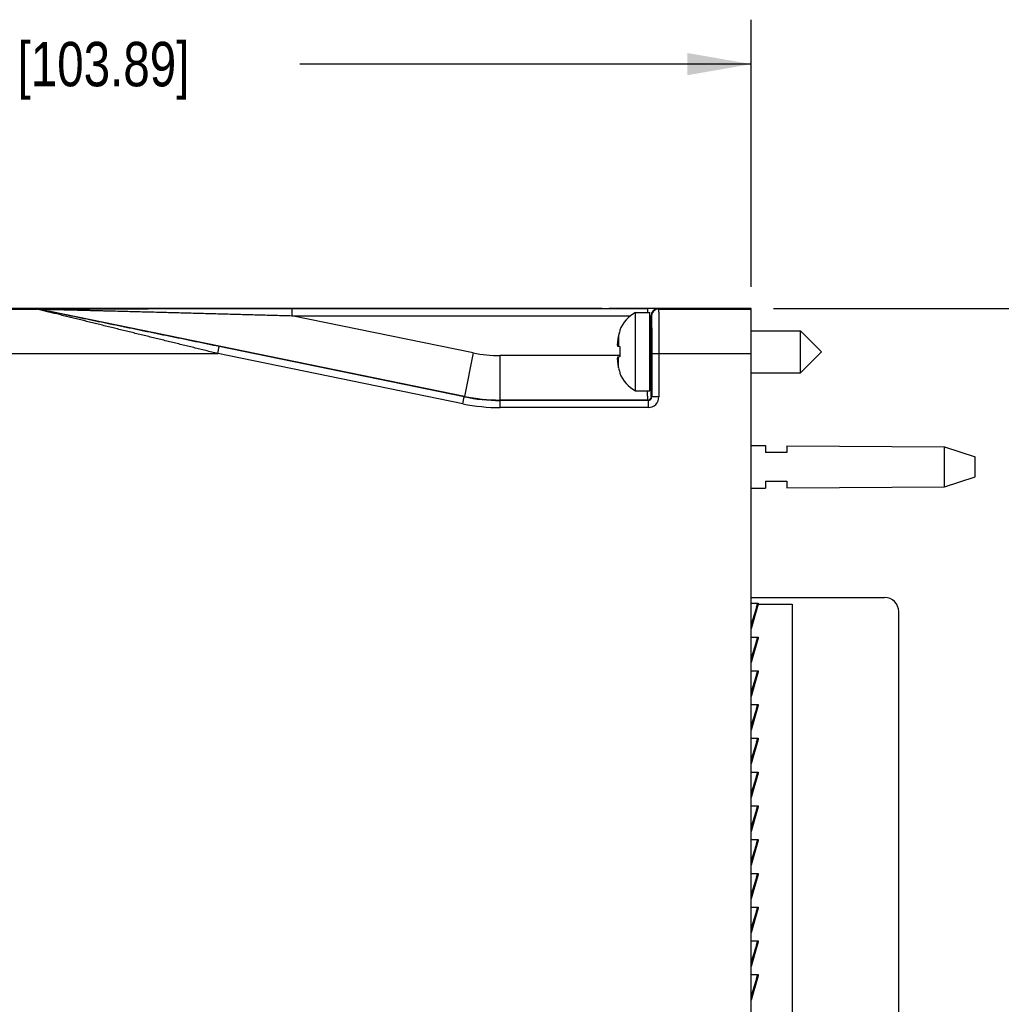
# Model space of a CAD drawing. Header units: inches. Extents: x 0 to 22, y 0 to 17.
# Tile 35 of 61: x 10.8 to 13.5, y 9.1 to 11.8. Entities that reach past the tile are written whole.
import ezdxf

# ---------------------------------------------------------------- set-up
doc = ezdxf.new("R2010")
doc.units = ezdxf.units.IN
doc.header["$LTSCALE"] = 1.21
doc.header["$MEASUREMENT"] = 0
doc.layers.get('0').update_dxf_attribs({"linetype": 'CONTINUOUS'})
doc.layers.add('DIMENSIONS', color=7, linetype='CONTINUOUS')
doc.styles.get("Standard").update_dxf_attribs({"font": 'txt', "width": 0.8})
doc.dimstyles.new('DIMSTYLE_1', dxfattribs={"dimtxt": 0.125, "dimasz": 0.18, "dimexe": 0.18, "dimexo": 0.0625, "dimgap": 0.09, "dimtad": 0, "dimtih": 1, "dimtoh": 1, "dimdec": 3, "dimzin": 4, "dimdsep": 46, "dimtxsty": 'STANDARD', "dimblk": '_FILLED', "dimblk1": '_FILLED', "dimblk2": '_FILLED', "dimcen": 0.09, "dimadec": 0, "dimazin": 0, "dimtp": 0.01, "dimtm": 0.01, "dimtfac": 1, "dimtdec": 3, "dimtofl": 0, "dimtmove": 0, "dimatfit": 3, "dimldrblk": '_FILLED', "dimfxl": 1, "dimtolj": 1, "dimtzin": 4, "dimarcsym": 0})

# ---------------------------------------------------------------- blocks, each defined once
blk = doc.blocks.new('_FILLED')
at = {"color": 0, "linetype": 'BYBLOCK'}
blk.add_solid([(0, 0), (-1, 0.174), (-1, -0.174)], dxfattribs=at)
blk = doc.blocks.new('*D1')
at = {"layer": 'DIMENSIONS', "color": 2, "linetype": 'CONTINUOUS'}
for p, q in [((8.7232, 10.2182), (8.7232, 11.8452)), ((12.8132, 11.0933), (12.8132, 11.8452)), ((8.7232, 11.7202), (9.9932, 11.7202)), ((12.8132, 11.7202), (11.5432, 11.7202))]:
    blk.add_line(p, q, dxfattribs=at)
at = {"layer": 'DIMENSIONS', "color": 2, "linetype": 'CONTINUOUS', "xscale": 0.18, "yscale": 0.18, "zscale": 0.18, "rotation": 180}
blk.add_blockref('_FILLED', (8.7232, 11.7202), dxfattribs=at)
at = {"layer": 'DIMENSIONS', "color": 2, "linetype": 'CONTINUOUS', "xscale": 0.18, "yscale": 0.18, "zscale": 0.18}
blk.add_blockref('_FILLED', (12.8132, 11.7202), dxfattribs=at)
at = {"layer": 'DIMENSIONS', "color": 2, "linetype": 'CONTINUOUS', "insert": (10.7682, 11.7827), "char_height": 0.125, "width": 1.425, "attachment_point": 2, "line_spacing_factor": 0.9}
blk.add_mtext('4.090{\\Ftxt.shx;\\W1.000000;\\H0.125000; }[103.89]', dxfattribs=at)
blk = doc.blocks.new('*D3')
at = {"layer": 'DIMENSIONS', "color": 2, "linetype": 'CONTINUOUS'}
for p, q in [((12.8757, 11.0325), (14.5293, 11.0325)), ((14.4043, 11.0325), (14.4043, 8.7627)), ((14.4043, 5.9674), (14.4043, 8.5127)), ((12.8757, 5.9674), (14.5293, 5.9674))]:
    blk.add_line(p, q, dxfattribs=at)
at = {"layer": 'DIMENSIONS', "color": 2, "linetype": 'CONTINUOUS', "xscale": 0.18, "yscale": 0.18, "zscale": 0.18}
for p, rotation in [((14.4043, 11.0325), 90), ((14.4043, 5.9674), 270)]:
    blk.add_blockref('_FILLED', p, dxfattribs=dict(at, rotation=rotation))
at = {"layer": 'DIMENSIONS', "color": 2, "linetype": 'CONTINUOUS', "insert": (14.4043, 8.7002), "char_height": 0.125, "width": 1.425, "attachment_point": 2, "line_spacing_factor": 0.9}
blk.add_mtext('5.065{\\Ftxt.shx;\\W1.000000;\\H0.125000; }[128.65]', dxfattribs=at)

msp = doc.modelspace()

# ---------------------------------------------------------------- linework, layer by layer
at = {"color": 9, "linetype": 'CONTINUOUS'}
for p, q in [((8.8354, 11.0308), (10.8055, 11.0308)), ((10.8055, 11.0308), (10.8055, 11.031)), ((10.8095, 11.0304), (10.8095, 11.0306)), ((12.0064, 10.7851), (10.8095, 11.0306)), ((11.521, 11.0323), (11.521, 11.0123)), ((11.521, 11.0323), (12.5213, 11.0323)), ((12.5213, 11.0323), (12.5213, 11.0212)), ((12.5513, 11.032), (12.5525, 11.0308)), ((12.5525, 11.0308), (12.8132, 11.0308)), ((11.521, 11.0123), (12.4738, 11.0123)), ((12.0315, 10.9076), (11.521, 11.0123)), ((12.5282, 11.0122), (12.5313, 11.012)), ((12.5313, 10.9505), (12.5313, 11.012)), ((12.5313, 11.012), (12.5325, 11.0108)), ((12.44, 10.9569), (12.44, 10.9259)), ((12.5321, 10.8716), (12.5321, 10.9504)), ((11.3129, 10.9058), (11.3169, 10.9254)), ((12.0062, 10.784), (11.3169, 10.9254)), ((8.8163, 10.9058), (11.3129, 10.9058)), ((12.0022, 10.7644), (11.3129, 10.9058)), ((12.0315, 10.9076), (12.0064, 10.7851)), ((12.1068, 10.7749), (12.1068, 10.8999)), ((12.4435, 10.8999), (12.1068, 10.8999)), ((12.44, 10.8651), (12.44, 10.8961)), ((12.5334, 10.9058), (12.5334, 10.7838)), ((12.5334, 10.9058), (12.8132, 10.9058)), ((12.5534, 10.9058), (12.5534, 10.7838)), ((12.0022, 10.7644), (12.0062, 10.784)), ((12.0062, 10.784), (12.0064, 10.7851)), ((12.5334, 10.7838), (12.5323, 10.7849)), ((12.5534, 10.7838), (12.5334, 10.7838)), ((12.1067, 10.7738), (12.1068, 10.7749)), ((12.1067, 10.7538), (12.1067, 10.7738)), ((12.5234, 10.7738), (12.1067, 10.7738)), ((12.5234, 10.7538), (12.1067, 10.7538)), ((12.5223, 10.7749), (12.1068, 10.7749)), ((12.5234, 10.7738), (12.5223, 10.7749)), ((12.5234, 10.7738), (12.5234, 10.7538)), ((12.8309, 10.203), (12.8275, 10.1909)), ((12.8309, 10.108), (12.8275, 10.0959)), ((12.8309, 10.013), (12.8275, 10.0009)), ((12.8309, 9.918), (12.8275, 9.9059)), ((12.8309, 9.823), (12.8275, 9.8109)), ((12.8309, 9.728), (12.8275, 9.7159)), ((12.8309, 9.633), (12.8275, 9.6209)), ((12.8309, 9.538), (12.8275, 9.5259)), ((12.8309, 9.443), (12.8275, 9.4309)), ((12.8309, 9.348), (12.8275, 9.3359)), ((12.8309, 9.253), (12.8275, 9.2409)), ((12.8309, 9.158), (12.8275, 9.1459))]:
    msp.add_line(p, q, dxfattribs=at)
at = {"color": 7, "linetype": 'CONTINUOUS'}
for p, q in [((9.6482, 11.033), (12.3932, 11.033)), ((12.3935, 11.0326), (12.3932, 11.033)), ((12.8132, 11.0325), (12.4135, 11.0325)), ((12.8132, 5.9674), (12.8132, 11.0325)), ((12.4878, 10.8008), (12.4878, 11.0212)), ((12.4878, 11.0212), (12.5282, 11.0212)), ((12.5282, 10.8008), (12.5282, 11.0212)), ((12.4435, 10.9711), (12.4435, 10.9693)), ((12.5321, 10.9504), (12.5327, 10.9504)), ((12.8132, 10.9701), (12.9514, 10.9701)), ((12.9514, 10.8519), (12.9514, 10.9701)), ((12.9514, 10.9701), (13.0105, 10.911)), ((12.437, 10.9263), (12.4435, 10.9255)), ((12.4435, 10.9255), (12.4435, 10.911)), ((12.4435, 10.8965), (12.437, 10.8957)), ((12.4435, 10.911), (12.4435, 10.8965)), ((12.9514, 10.8519), (13.0105, 10.911)), ((12.5321, 10.8716), (12.5327, 10.8716)), ((12.4435, 10.8527), (12.4435, 10.8509)), ((12.8132, 10.8519), (12.9514, 10.8519)), ((12.4878, 10.8008), (12.5282, 10.8008)), ((12.8132, 10.647), (12.8532, 10.6467)), ((12.8532, 10.6467), (12.8532, 10.627)), ((12.9132, 10.6463), (12.9132, 10.627)), ((12.9132, 10.6463), (13.3571, 10.643)), ((13.3571, 10.531), (13.3571, 10.643)), ((13.3571, 10.643), (13.4432, 10.615)), ((12.9132, 10.627), (12.8532, 10.627)), ((13.4432, 10.559), (13.4432, 10.615)), ((13.3571, 10.531), (13.4432, 10.559)), ((12.8532, 10.547), (12.8532, 10.5273)), ((12.8532, 10.547), (12.9132, 10.547)), ((12.9132, 10.547), (12.9132, 10.5277)), ((12.9132, 10.5277), (13.3571, 10.531)), ((12.8132, 10.527), (12.8532, 10.5273)), ((12.8132, 10.2195), (13.1882, 10.2195)), ((12.8132, 10.203), (12.8327, 10.203)), ((12.8305, 10.2007), (12.8132, 10.1437)), ((12.8324, 10.2001), (12.8132, 10.1311)), ((12.8324, 10.2001), (12.8132, 10.1368)), ((12.8309, 10.203), (12.8305, 10.2009)), ((12.8305, 10.2009), (12.8305, 10.2007)), ((12.8305, 10.2007), (12.8324, 10.2001)), ((12.8325, 10.2004), (12.8324, 10.2001)), ((12.8325, 10.2005), (12.9282, 10.2005)), ((12.9282, 10.2005), (12.9282, 6.8005)), ((13.2282, 8.6672), (13.2282, 10.1795)), ((12.8132, 10.108), (12.8327, 10.108)), ((12.8305, 10.1057), (12.8132, 10.0487)), ((12.8324, 10.1051), (12.8132, 10.0361)), ((12.8324, 10.1051), (12.8132, 10.0418)), ((12.8309, 10.108), (12.8305, 10.1059)), ((12.8305, 10.1059), (12.8305, 10.1057)), ((12.8305, 10.1057), (12.8324, 10.1051)), ((12.8325, 10.1054), (12.8324, 10.1051)), ((12.8132, 10.013), (12.8327, 10.013)), ((12.8305, 10.0107), (12.8132, 9.9537)), ((12.8324, 10.0101), (12.8132, 9.9411)), ((12.8324, 10.0101), (12.8132, 9.9468)), ((12.8309, 10.013), (12.8305, 10.0109)), ((12.8305, 10.0109), (12.8305, 10.0107)), ((12.8305, 10.0107), (12.8324, 10.0101)), ((12.8325, 10.0104), (12.8324, 10.0101)), ((12.8132, 9.918), (12.8327, 9.918)), ((12.8305, 9.9157), (12.8132, 9.8587)), ((12.8324, 9.9151), (12.8132, 9.8461)), ((12.8324, 9.9151), (12.8132, 9.8518)), ((12.8309, 9.918), (12.8305, 9.9159)), ((12.8305, 9.9159), (12.8305, 9.9157)), ((12.8305, 9.9157), (12.8324, 9.9151)), ((12.8325, 9.9154), (12.8324, 9.9151)), ((12.8132, 9.823), (12.8327, 9.823)), ((12.8305, 9.8207), (12.8132, 9.7637)), ((12.8324, 9.8201), (12.8132, 9.7511)), ((12.8324, 9.8201), (12.8132, 9.7568)), ((12.8309, 9.823), (12.8305, 9.8209)), ((12.8305, 9.8209), (12.8305, 9.8207)), ((12.8305, 9.8207), (12.8324, 9.8201)), ((12.8325, 9.8204), (12.8324, 9.8201)), ((12.8132, 9.728), (12.8327, 9.728)), ((12.8305, 9.7257), (12.8132, 9.6687)), ((12.8324, 9.7251), (12.8132, 9.6618)), ((12.8324, 9.7251), (12.8132, 9.6561)), ((12.8309, 9.728), (12.8305, 9.7259)), ((12.8305, 9.7259), (12.8305, 9.7257)), ((12.8305, 9.7257), (12.8324, 9.7251)), ((12.8325, 9.7254), (12.8324, 9.7251)), ((12.8132, 9.633), (12.8327, 9.633)), ((12.8305, 9.6307), (12.8132, 9.5737)), ((12.8324, 9.6301), (12.8132, 9.5668)), ((12.8324, 9.6301), (12.8132, 9.5611)), ((12.8309, 9.633), (12.8305, 9.6309)), ((12.8305, 9.6309), (12.8305, 9.6307)), ((12.8305, 9.6307), (12.8324, 9.6301)), ((12.8325, 9.6304), (12.8324, 9.6301)), ((12.8132, 9.538), (12.8327, 9.538)), ((12.8305, 9.5357), (12.8132, 9.4787)), ((12.8324, 9.5351), (12.8132, 9.4661)), ((12.8324, 9.5351), (12.8132, 9.4718)), ((12.8309, 9.538), (12.8305, 9.5359)), ((12.8305, 9.5359), (12.8305, 9.5357)), ((12.8305, 9.5357), (12.8324, 9.5351)), ((12.8325, 9.5354), (12.8324, 9.5351)), ((12.8132, 9.443), (12.8327, 9.443)), ((12.8305, 9.4407), (12.8132, 9.3837)), ((12.8324, 9.4401), (12.8132, 9.3711)), ((12.8324, 9.4401), (12.8132, 9.3768)), ((12.8309, 9.443), (12.8305, 9.4409)), ((12.8305, 9.4409), (12.8305, 9.4407)), ((12.8305, 9.4407), (12.8324, 9.4401)), ((12.8325, 9.4404), (12.8324, 9.4401)), ((12.8132, 9.348), (12.8327, 9.348)), ((12.8305, 9.3457), (12.8132, 9.2887)), ((12.8324, 9.3451), (12.8132, 9.2761)), ((12.8324, 9.3451), (12.8132, 9.2818)), ((12.8309, 9.348), (12.8305, 9.3459)), ((12.8305, 9.3459), (12.8305, 9.3457)), ((12.8305, 9.3457), (12.8324, 9.3451)), ((12.8325, 9.3454), (12.8324, 9.3451)), ((12.8132, 9.253), (12.8327, 9.253)), ((12.8305, 9.2507), (12.8132, 9.1937)), ((12.8324, 9.2501), (12.8132, 9.1811)), ((12.8324, 9.2501), (12.8132, 9.1868)), ((12.8309, 9.253), (12.8305, 9.2509)), ((12.8305, 9.2509), (12.8305, 9.2507)), ((12.8305, 9.2507), (12.8324, 9.2501)), ((12.8325, 9.2504), (12.8324, 9.2501)), ((12.8132, 9.158), (12.8327, 9.158)), ((12.8305, 9.1557), (12.8132, 9.0987)), ((12.8324, 9.1551), (12.8132, 9.0861)), ((12.8324, 9.1551), (12.8132, 9.0918)), ((12.8309, 9.158), (12.8305, 9.1559)), ((12.8305, 9.1559), (12.8305, 9.1557)), ((12.8305, 9.1557), (12.8324, 9.1551)), ((12.8325, 9.1554), (12.8324, 9.1551))]:
    msp.add_line(p, q, dxfattribs=at)
at = {"color": 9, "linetype": 'CONTINUOUS'}
for centre, radius, start, end in [((10.8055, 11.011), 0.02, 78.4093, 89.9996), ((10.8055, 11.0108), 0.02, 78.4093, 89.9996), ((12.5513, 11.012), 0.02, 90.0052, 179.9948), ((12.5525, 11.0108), 0.02, 90.0052, 179.9948), ((12.1068, 11.2749), 0.375, 258.4089, 270.0001), ((12.1067, 11.2738), 0.5, 258.4087, 270.0003), ((12.1068, 11.2749), 0.5, 258.4091, 269.9999), ((12.5223, 10.7849), 0.01, 270.0052, 359.9948), ((12.5234, 10.7838), 0.03, 269.9993, 0.0007), ((12.5234, 10.7838), 0.01, 269.987, 0.013), ((12.1067, 11.2737), 0.52, 258.4089, 270.0001)]:
    msp.add_arc(centre, radius, start, end, dxfattribs=at)
at = {"color": 7, "linetype": 'CONTINUOUS'}
for centre, radius, start, end in [((12.5309, 10.9385), 0.0933, 117.5225, 159.5639), ((12.6528, 10.911), 0.2177, 167.821, 172.347), ((12.5358, 10.9363), 0.0981, 160.3312, 167.8411), ((12.5369, 10.936), 0.0992, 165.5135, 167.823), ((12.5321, 10.9543), 0.00394, 180, 270), ((12.598, 10.9249), 0.1616, 174.6476, 177.727), ((12.4926, 10.9352), 0.0563, 183.9284, 189.1086), ((12.4926, 10.8868), 0.0563, 170.8914, 176.0716), ((12.5981, 10.8971), 0.1617, 182.2739, 185.3515), ((12.6528, 10.911), 0.2177, 187.653, 192.179), ((12.5358, 10.8857), 0.0981, 192.1589, 199.6688), ((12.5321, 10.8677), 0.00394, 90, 180), ((12.5309, 10.8835), 0.0933, 200.4361, 242.4775), ((13.1882, 10.1795), 0.04, 0, 90)]:
    msp.add_arc(centre, radius, start, end, dxfattribs=at)
for centre, major_axis, start_param, end_param in [((12.4135, 11.0327), (0.02, 0), -3.132866, -1.570796), ((12.5324, 10.911), (0, 0.0492), -3.784485, 0.642892)]:
    msp.add_ellipse(centre, major_axis=major_axis, ratio=0.008727, start_param=start_param, end_param=end_param, dxfattribs=at)
at = {"color": 9, "linetype": 'CONTINUOUS'}
for points, knots in [([(10.8055, 11.031), (10.8055, 11.031), (10.8055, 11.031), (10.8055, 11.031), (10.8055, 11.031), (10.8055, 11.031), (10.8056, 11.031), (10.8056, 11.031), (10.8056, 11.031), (10.8057, 11.031), (10.8058, 11.031), (10.8059, 11.031), (10.806, 11.031), (10.8061, 11.0311), (10.8063, 11.0311), (10.8064, 11.0311), (10.8066, 11.0311), (10.8069, 11.0311), (10.8073, 11.0311), (10.8078, 11.0311), (10.8084, 11.0311), (10.809, 11.0311), (10.8097, 11.0311), (10.8104, 11.0311), (10.8111, 11.0312), (10.8119, 11.0312), (10.8128, 11.0312), (10.8139, 11.0312), (10.8155, 11.0312), (10.8174, 11.0312), (10.8194, 11.0312), (10.8215, 11.0313), (10.8237, 11.0313), (10.8259, 11.0313), (10.8282, 11.0313), (10.8306, 11.0313), (10.8329, 11.0313), (10.8362, 11.0314), (10.8403, 11.0314), (10.8454, 11.0314), (10.8505, 11.0314), (10.8557, 11.0315), (10.8609, 11.0315), (10.8663, 11.0315), (10.8716, 11.0315), (10.877, 11.0316), (10.8843, 11.0316), (10.8935, 11.0316), (10.9045, 11.0316), (10.9157, 11.0317), (10.9269, 11.0317), (10.9382, 11.0317), (10.9495, 11.0318), (10.9609, 11.0318), (10.9723, 11.0318), (10.9837, 11.0318), (10.9952, 11.0319), (11.0106, 11.0319), (11.0298, 11.0319), (11.0529, 11.032), (11.0761, 11.032), (11.0993, 11.032), (11.1226, 11.032), (11.1459, 11.0321), (11.1692, 11.0321), (11.1926, 11.0321), (11.216, 11.0321), (11.2472, 11.0322), (11.2862, 11.0322), (11.3331, 11.0322), (11.3801, 11.0322), (11.4271, 11.0322), (11.474, 11.0323), (11.5054, 11.0323), (11.521, 11.0323)], [0, 0, 0, 0, 0.000006, 0.000011, 0.000017, 0.000034, 0.000058, 0.000088, 0.000124, 0.000215, 0.000332, 0.000474, 0.00064, 0.000831, 0.001046, 0.001284, 0.001546, 0.001829, 0.002462, 0.003178, 0.003972, 0.00484, 0.005776, 0.006776, 0.007835, 0.008949, 0.010114, 0.011326, 0.013879, 0.016583, 0.019417, 0.022362, 0.025405, 0.028533, 0.031736, 0.035005, 0.038331, 0.04171, 0.048602, 0.055645, 0.062813, 0.070085, 0.077445, 0.084881, 0.092381, 0.099938, 0.107544, 0.122885, 0.138366, 0.153961, 0.169651, 0.18542, 0.201257, 0.217152, 0.233098, 0.249087, 0.265116, 0.281179, 0.313394, 0.34571, 0.378108, 0.410575, 0.4431, 0.475674, 0.508289, 0.540942, 0.573625, 0.606336, 0.671824, 0.737384, 0.802996, 0.868644, 0.934317, 1, 1, 1, 1]), ([(11.3129, 10.9058), (11.3016, 10.9085), (11.279, 10.914), (11.2452, 10.9223), (11.2114, 10.9306), (11.1776, 10.9388), (11.1439, 10.9471), (11.1158, 10.954), (11.0934, 10.9595), (11.0766, 10.9636), (11.0598, 10.9677), (11.0431, 10.9718), (11.0264, 10.9759), (11.0097, 10.98), (10.993, 10.9841), (10.9765, 10.9882), (10.96, 10.9923), (10.9435, 10.9963), (10.9299, 10.9997), (10.919, 11.0023), (10.9109, 11.0043), (10.9029, 11.0063), (10.8948, 11.0083), (10.8869, 11.0103), (10.879, 11.0122), (10.8711, 11.0142), (10.8634, 11.0161), (10.857, 11.0177), (10.852, 11.019), (10.8482, 11.0199), (10.8445, 11.0208), (10.8409, 11.0217), (10.8373, 11.0226), (10.8338, 11.0235), (10.8303, 11.0244), (10.827, 11.0252), (10.8237, 11.026), (10.8211, 11.0267), (10.8191, 11.0272), (10.8176, 11.0276), (10.8162, 11.0279), (10.8148, 11.0283), (10.8135, 11.0286), (10.8123, 11.0289), (10.8111, 11.0292), (10.81, 11.0295), (10.8092, 11.0297), (10.8086, 11.0299), (10.8081, 11.03), (10.8077, 11.0301), (10.8074, 11.0302), (10.807, 11.0303), (10.8067, 11.0304), (10.8064, 11.0305), (10.8062, 11.0305), (10.806, 11.0306), (10.8059, 11.0306), (10.8058, 11.0307), (10.8057, 11.0307), (10.8057, 11.0307), (10.8056, 11.0307), (10.8056, 11.0307), (10.8055, 11.0307), (10.8055, 11.0307), (10.8055, 11.0308), (10.8055, 11.0308), (10.8055, 11.0308), (10.8055, 11.0308)], [0, 0, 0, 0, 0.066656, 0.133297, 0.199902, 0.266454, 0.33293, 0.399302, 0.432439, 0.465536, 0.498587, 0.531585, 0.564522, 0.597386, 0.630165, 0.662843, 0.695399, 0.727808, 0.760034, 0.776063, 0.792028, 0.807918, 0.823721, 0.839425, 0.855011, 0.870457, 0.885734, 0.900804, 0.908246, 0.915615, 0.922901, 0.930094, 0.937178, 0.944136, 0.950946, 0.957583, 0.964012, 0.97019, 0.973169, 0.976063, 0.978863, 0.981558, 0.984137, 0.986586, 0.988889, 0.99103, 0.99299, 0.993896, 0.99475, 0.995548, 0.996288, 0.996967, 0.997583, 0.998135, 0.998618, 0.999031, 0.999211, 0.999373, 0.999516, 0.999641, 0.999747, 0.999835, 0.999904, 0.999954, 0.999986, 0.999995, 1, 1, 1, 1]), ([(10.8095, 11.0306), (10.8095, 11.0306), (10.8095, 11.0306), (10.8095, 11.0306), (10.8095, 11.0306), (10.8095, 11.0306), (10.8096, 11.0306), (10.8096, 11.0306), (10.8096, 11.0306), (10.8096, 11.0306), (10.8097, 11.0306), (10.8097, 11.0306), (10.8098, 11.0306), (10.8099, 11.0306), (10.81, 11.0306), (10.8101, 11.0306), (10.8103, 11.0306), (10.8105, 11.0306), (10.8107, 11.0306), (10.8109, 11.0306), (10.8112, 11.0306), (10.8115, 11.0306), (10.8119, 11.0306), (10.8124, 11.0306), (10.8131, 11.0306), (10.8138, 11.0306), (10.8146, 11.0306), (10.8155, 11.0306), (10.8163, 11.0306), (10.8173, 11.0305), (10.8182, 11.0305), (10.8195, 11.0305), (10.8213, 11.0305), (10.8234, 11.0304), (10.8256, 11.0304), (10.8279, 11.0303), (10.8302, 11.0303), (10.8326, 11.0302), (10.835, 11.0302), (10.8375, 11.0301), (10.84, 11.0301), (10.8433, 11.03), (10.8476, 11.0299), (10.8528, 11.0298), (10.858, 11.0297), (10.8633, 11.0295), (10.8687, 11.0294), (10.8741, 11.0293), (10.8795, 11.0292), (10.8849, 11.029), (10.8923, 11.0288), (10.9014, 11.0286), (10.9125, 11.0283), (10.9237, 11.0281), (10.9349, 11.0278), (10.9461, 11.0275), (10.9574, 11.0272), (10.9686, 11.0269), (10.98, 11.0266), (10.9951, 11.0263), (11.0141, 11.0258), (11.0369, 11.0252), (11.0597, 11.0246), (11.0826, 11.024), (11.1056, 11.0234), (11.1285, 11.0228), (11.1515, 11.0222), (11.1745, 11.0216), (11.1976, 11.021), (11.2206, 11.0204), (11.2514, 11.0195), (11.2899, 11.0185), (11.3361, 11.0173), (11.3823, 11.016), (11.4285, 11.0148), (11.4748, 11.0135), (11.5056, 11.0127), (11.521, 11.0123)], [0, 0, 0, 0, 0.000003, 0.000007, 0.000012, 0.00002, 0.000042, 0.000072, 0.000111, 0.000157, 0.000212, 0.000275, 0.000346, 0.000426, 0.000608, 0.000822, 0.001067, 0.001341, 0.001643, 0.001973, 0.002331, 0.002713, 0.00312, 0.004004, 0.004974, 0.006022, 0.00714, 0.008322, 0.009562, 0.010854, 0.012194, 0.013576, 0.016453, 0.019459, 0.022573, 0.025777, 0.02906, 0.032408, 0.035814, 0.03927, 0.042769, 0.046308, 0.053484, 0.060772, 0.068151, 0.075605, 0.083122, 0.090693, 0.098312, 0.10597, 0.113665, 0.129144, 0.144724, 0.160386, 0.176115, 0.191901, 0.207736, 0.223612, 0.239524, 0.255468, 0.287437, 0.319495, 0.351625, 0.383815, 0.416054, 0.448335, 0.480652, 0.512999, 0.545372, 0.577768, 0.610184, 0.675065, 0.739997, 0.804967, 0.869964, 0.934978, 1, 1, 1, 1]), ([(11.3169, 10.9254), (11.3058, 10.9276), (11.2836, 10.9322), (11.2502, 10.939), (11.2169, 10.9459), (11.1836, 10.9527), (11.1503, 10.9596), (11.1226, 10.9653), (11.1005, 10.9698), (11.0839, 10.9733), (11.0673, 10.9767), (11.0508, 10.9801), (11.0343, 10.9835), (11.0178, 10.9869), (11.0013, 10.9903), (10.9849, 10.9937), (10.9685, 10.9971), (10.9521, 11.0005), (10.9385, 11.0033), (10.9277, 11.0055), (10.9196, 11.0072), (10.9116, 11.0089), (10.9035, 11.0105), (10.8955, 11.0122), (10.8876, 11.0139), (10.8797, 11.0155), (10.8718, 11.0171), (10.8653, 11.0185), (10.8602, 11.0196), (10.8563, 11.0204), (10.8525, 11.0212), (10.8488, 11.0219), (10.845, 11.0227), (10.8413, 11.0235), (10.8377, 11.0243), (10.8341, 11.025), (10.8307, 11.0258), (10.8278, 11.0264), (10.8256, 11.0268), (10.824, 11.0272), (10.8224, 11.0275), (10.8208, 11.0278), (10.8193, 11.0282), (10.8179, 11.0285), (10.8165, 11.0288), (10.8153, 11.029), (10.8142, 11.0293), (10.8135, 11.0294), (10.8129, 11.0295), (10.8124, 11.0297), (10.812, 11.0298), (10.8115, 11.0299), (10.8111, 11.03), (10.8108, 11.03), (10.8105, 11.0301), (10.8103, 11.0301), (10.8102, 11.0302), (10.81, 11.0302), (10.8099, 11.0302), (10.8098, 11.0303), (10.8097, 11.0303), (10.8097, 11.0303), (10.8096, 11.0303), (10.8096, 11.0303), (10.8095, 11.0303), (10.8095, 11.0303), (10.8095, 11.0303), (10.8095, 11.0304), (10.8095, 11.0304), (10.8095, 11.0304), (10.8095, 11.0304), (10.8095, 11.0304)], [0, 0, 0, 0, 0.065683, 0.131355, 0.197004, 0.262616, 0.328175, 0.393664, 0.426374, 0.459058, 0.49171, 0.524326, 0.556899, 0.589424, 0.621891, 0.654289, 0.686604, 0.71882, 0.750911, 0.766901, 0.782846, 0.798741, 0.814578, 0.830348, 0.846037, 0.861633, 0.877114, 0.892454, 0.900061, 0.907618, 0.915118, 0.922553, 0.929913, 0.937185, 0.944353, 0.951397, 0.958289, 0.964994, 0.968263, 0.971466, 0.974594, 0.977637, 0.980583, 0.983416, 0.98612, 0.988673, 0.991051, 0.992165, 0.993224, 0.994224, 0.99516, 0.996027, 0.996822, 0.997537, 0.99817, 0.998454, 0.998716, 0.998954, 0.999169, 0.99936, 0.999526, 0.999668, 0.999785, 0.999876, 0.999912, 0.999942, 0.999966, 0.999983, 0.999989, 0.999994, 1, 1, 1, 1]), ([(12.5513, 11.032), (12.5513, 11.032), (12.5513, 11.032), (12.5513, 11.032), (12.5513, 11.032), (12.5512, 11.032), (12.5512, 11.032), (12.5512, 11.032), (12.5512, 11.032), (12.5511, 11.032), (12.5511, 11.032), (12.551, 11.032), (12.5509, 11.032), (12.5508, 11.032), (12.5506, 11.032), (12.5505, 11.0321), (12.5503, 11.0321), (12.5501, 11.0321), (12.5498, 11.0321), (12.5494, 11.0321), (12.5489, 11.0321), (12.5483, 11.0321), (12.5476, 11.0321), (12.5469, 11.0321), (12.5461, 11.0321), (12.5453, 11.0322), (12.544, 11.0322), (12.5423, 11.0322), (12.5402, 11.0322), (12.5378, 11.0322), (12.5353, 11.0322), (12.5327, 11.0322), (12.5299, 11.0322), (12.5271, 11.0323), (12.5242, 11.0323), (12.5222, 11.0323), (12.5213, 11.0323)], [0, 0, 0, 0, 0.000089, 0.000211, 0.000557, 0.001048, 0.001684, 0.002467, 0.003398, 0.004476, 0.005702, 0.008597, 0.01208, 0.01615, 0.020806, 0.026045, 0.031864, 0.038259, 0.045226, 0.060861, 0.078733, 0.098799, 0.121012, 0.145318, 0.171659, 0.199974, 0.230195, 0.296061, 0.368631, 0.447214, 0.531061, 0.619374, 0.711313, 0.806001, 0.902536, 1, 1, 1, 1]), ([(12.5525, 11.0308), (12.5525, 11.0308), (12.5525, 11.0308), (12.5525, 11.0307), (12.5525, 11.0307), (12.5525, 11.0307), (12.5525, 11.0306), (12.5525, 11.0306), (12.5526, 11.0305), (12.5526, 11.0303), (12.5526, 11.0302), (12.5526, 11.0301), (12.5526, 11.0299), (12.5526, 11.0296), (12.5526, 11.0292), (12.5527, 11.0287), (12.5527, 11.0282), (12.5527, 11.0275), (12.5527, 11.0268), (12.5527, 11.026), (12.5528, 11.0251), (12.5528, 11.0242), (12.5528, 11.0228), (12.5529, 11.0208), (12.5529, 11.0183), (12.5529, 11.0156), (12.553, 11.0125), (12.553, 11.0092), (12.553, 11.0057), (12.5531, 11.0019), (12.5531, 10.9979), (12.5531, 10.9937), (12.5532, 10.9893), (12.5532, 10.983), (12.5533, 10.9747), (12.5533, 10.9642), (12.5533, 10.9532), (12.5534, 10.9417), (12.5534, 10.9299), (12.5534, 10.9179), (12.5534, 10.9098), (12.5534, 10.9058)], [0, 0, 0, 0, 0.000085, 0.000204, 0.000357, 0.000545, 0.001032, 0.001665, 0.002446, 0.003375, 0.004452, 0.005676, 0.007049, 0.008568, 0.01205, 0.016119, 0.020774, 0.026012, 0.03183, 0.038224, 0.045191, 0.052726, 0.060826, 0.078697, 0.098763, 0.120976, 0.145282, 0.171625, 0.199941, 0.230162, 0.262218, 0.296031, 0.331521, 0.368604, 0.44719, 0.531041, 0.619358, 0.7113, 0.805992, 0.902532, 1, 1, 1, 1]), ([(12.5325, 11.0108), (12.5325, 11.0108), (12.5325, 11.0108), (12.5325, 11.0107), (12.5325, 11.0107), (12.5325, 11.0107), (12.5325, 11.0107), (12.5326, 11.0106), (12.5326, 11.0105), (12.5326, 11.0104), (12.5326, 11.0103), (12.5326, 11.0102), (12.5326, 11.01), (12.5326, 11.0098), (12.5326, 11.0095), (12.5327, 11.0091), (12.5327, 11.0086), (12.5327, 11.008), (12.5327, 11.0074), (12.5327, 11.0067), (12.5328, 11.006), (12.5328, 11.0052), (12.5328, 11.004), (12.5329, 11.0024), (12.5329, 11.0003), (12.5329, 10.998), (12.533, 10.9954), (12.533, 10.9927), (12.533, 10.9897), (12.5331, 10.9865), (12.5331, 10.9832), (12.5331, 10.9796), (12.5332, 10.9759), (12.5332, 10.9706), (12.5333, 10.9636), (12.5333, 10.9549), (12.5333, 10.9456), (12.5334, 10.936), (12.5334, 10.9261), (12.5334, 10.916), (12.5334, 10.9092), (12.5334, 10.9058)], [0, 0, 0, 0, 0.000092, 0.000218, 0.000379, 0.000576, 0.00108, 0.001725, 0.002511, 0.003441, 0.004515, 0.005736, 0.007106, 0.008623, 0.012098, 0.016158, 0.020806, 0.026041, 0.031859, 0.038255, 0.045224, 0.052762, 0.060863, 0.078735, 0.098797, 0.121009, 0.145323, 0.171673, 0.19999, 0.230206, 0.262252, 0.296059, 0.331553, 0.368641, 0.447223, 0.53106, 0.619374, 0.71131, 0.805998, 0.902538, 1, 1, 1, 1]), ([(12.5323, 10.7849), (12.5323, 10.7849), (12.5323, 10.7849), (12.5323, 10.7849), (12.5323, 10.7849), (12.5322, 10.785), (12.5322, 10.785), (12.5322, 10.7851), (12.5322, 10.7851), (12.5322, 10.7852), (12.5322, 10.7853), (12.5322, 10.7854), (12.5322, 10.7856), (12.5321, 10.7859), (12.5321, 10.7863), (12.5321, 10.7866), (12.5321, 10.7871), (12.5321, 10.7875), (12.532, 10.7881), (12.532, 10.7886), (12.532, 10.7893), (12.532, 10.7902), (12.5319, 10.7914), (12.5319, 10.7931), (12.5319, 10.7949), (12.5318, 10.7969), (12.5318, 10.7991), (12.5318, 10.8015), (12.5317, 10.804), (12.5317, 10.8066), (12.5316, 10.8105), (12.5316, 10.8157), (12.5315, 10.8224), (12.5315, 10.8296), (12.5314, 10.8373), (12.5314, 10.8454), (12.5314, 10.8538), (12.5313, 10.8626), (12.5313, 10.8685), (12.5313, 10.8715)], [0, 0, 0, 0, 0.000098, 0.000227, 0.000388, 0.000583, 0.001074, 0.0017, 0.002458, 0.003351, 0.004379, 0.005543, 0.008289, 0.011592, 0.015451, 0.019862, 0.024824, 0.030335, 0.036391, 0.04299, 0.050128, 0.057802, 0.074747, 0.0938, 0.114934, 0.138111, 0.163286, 0.190414, 0.21945, 0.250349, 0.283065, 0.353723, 0.430921, 0.514151, 0.602865, 0.696445, 0.794265, 0.89568, 1, 1, 1, 1]), ([(12.5223, 10.7749), (12.5223, 10.7749), (12.5223, 10.7749), (12.5223, 10.7749), (12.5222, 10.775), (12.5222, 10.775), (12.5222, 10.7751), (12.5222, 10.7751), (12.5222, 10.7752), (12.5222, 10.7753), (12.5222, 10.7755), (12.5222, 10.7757), (12.5221, 10.776), (12.5221, 10.7763), (12.5221, 10.7767), (12.5221, 10.7772), (12.5221, 10.7777), (12.522, 10.7782), (12.522, 10.7788), (12.522, 10.7795), (12.522, 10.7805), (12.5219, 10.7818), (12.5219, 10.7835), (12.5219, 10.7855), (12.5218, 10.7876), (12.5218, 10.7899), (12.5218, 10.7923), (12.5217, 10.795), (12.5217, 10.7978), (12.5217, 10.7998), (12.5217, 10.8008)], [0, 0, 0, 0, 0.000338, 0.000781, 0.00201, 0.003712, 0.005895, 0.008565, 0.011721, 0.015366, 0.019499, 0.02923, 0.040914, 0.054547, 0.070125, 0.087643, 0.107092, 0.128467, 0.151758, 0.176956, 0.20405, 0.263887, 0.33117, 0.40579, 0.487627, 0.576547, 0.672406, 0.775048, 0.884305, 1, 1, 1, 1])]:
    msp.add_open_spline(points, degree=3, knots=knots, dxfattribs=at)
at = {"color": 7, "linetype": 'CONTINUOUS'}
for points in [[(12.8327, 10.203), (12.8327, 10.2028), (12.8327, 10.2023), (12.8327, 10.2017), (12.8326, 10.201), (12.8325, 10.2006), (12.8325, 10.2004)], [(12.8327, 10.108), (12.8327, 10.1078), (12.8327, 10.1073), (12.8327, 10.1067), (12.8326, 10.106), (12.8325, 10.1056), (12.8325, 10.1054)], [(12.8327, 10.013), (12.8327, 10.0128), (12.8327, 10.0123), (12.8327, 10.0117), (12.8326, 10.011), (12.8325, 10.0106), (12.8325, 10.0104)], [(12.8327, 9.918), (12.8327, 9.9178), (12.8327, 9.9173), (12.8327, 9.9167), (12.8326, 9.916), (12.8325, 9.9156), (12.8325, 9.9154)], [(12.8327, 9.823), (12.8327, 9.8228), (12.8327, 9.8223), (12.8327, 9.8217), (12.8326, 9.821), (12.8325, 9.8206), (12.8325, 9.8204)], [(12.8327, 9.728), (12.8327, 9.7278), (12.8327, 9.7273), (12.8327, 9.7267), (12.8326, 9.726), (12.8325, 9.7256), (12.8325, 9.7254)], [(12.8327, 9.633), (12.8327, 9.6328), (12.8327, 9.6323), (12.8327, 9.6317), (12.8326, 9.631), (12.8325, 9.6306), (12.8325, 9.6304)], [(12.8327, 9.538), (12.8327, 9.5378), (12.8327, 9.5373), (12.8327, 9.5367), (12.8326, 9.536), (12.8325, 9.5356), (12.8325, 9.5354)], [(12.8327, 9.443), (12.8327, 9.4428), (12.8327, 9.4423), (12.8327, 9.4417), (12.8326, 9.441), (12.8325, 9.4406), (12.8325, 9.4404)], [(12.8327, 9.348), (12.8327, 9.3478), (12.8327, 9.3473), (12.8327, 9.3467), (12.8326, 9.346), (12.8325, 9.3456), (12.8325, 9.3454)], [(12.8327, 9.253), (12.8327, 9.2528), (12.8327, 9.2523), (12.8327, 9.2517), (12.8326, 9.251), (12.8325, 9.2506), (12.8325, 9.2504)], [(12.8327, 9.158), (12.8327, 9.1578), (12.8327, 9.1573), (12.8327, 9.1567), (12.8326, 9.156), (12.8325, 9.1556), (12.8325, 9.1554)]]:
    msp.add_open_spline(points, degree=3, knots=[0, 0, 0, 0, 0.251927, 0.502277, 0.751444, 1, 1, 1, 1], dxfattribs=at)

# ---------------------------------------------------------------- dimensions: what is measured, and where the dimension line sits
at = {"layer": 'DIMENSIONS', "color": 2, "linetype": 'CONTINUOUS'}
for base, p1, p2, angle, picture, middle in [((8.7232, 11.7202), (12.8132, 11.0933), (8.7232, 10.2182), 180, '*D1', (10.6182, 11.7202)), ((14.4043, 11.0325), (12.8757, 5.9674), (12.8757, 11.0325), 90, '*D3', (14.2543, 8.6377))]:
    dim = msp.add_linear_dim(base=base, p1=p1, p2=p2, angle=angle, dimstyle='DIMSTYLE_1', dxfattribs=at)
    dim.commit()
    dim.dimension.update_dxf_attribs({"geometry": picture, "text_midpoint": middle, "dimtype": 160})

doc.saveas('drawing.dxf')
